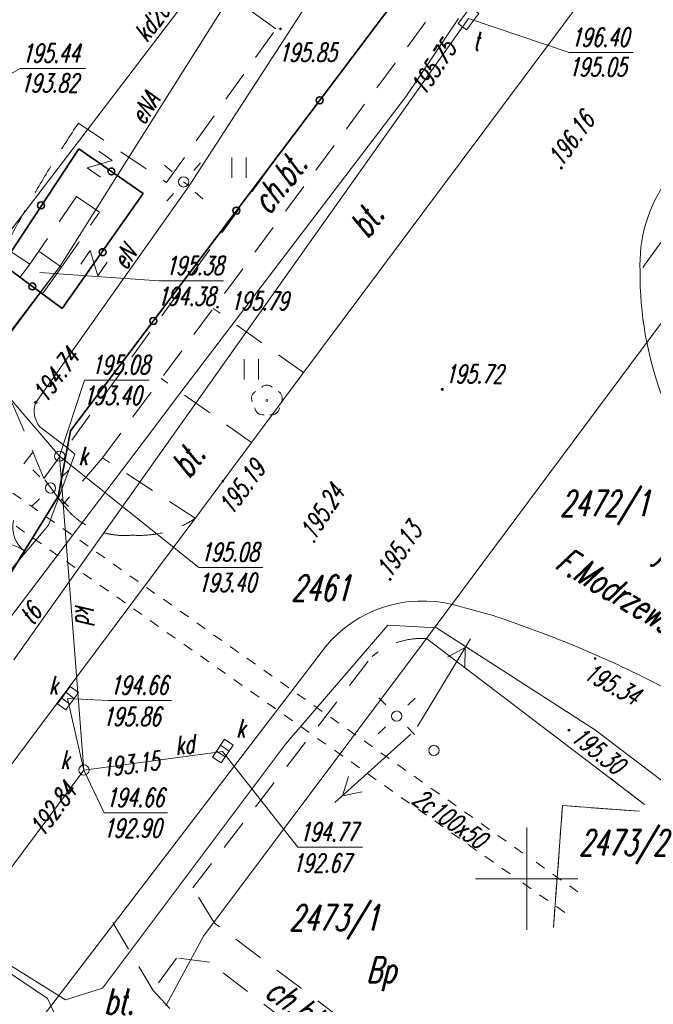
# Model space of a CAD drawing. Extents: x 7391510 to 7412510, y 5735368 to 5750218.
# Tile 8 of 15: x 7402272 to 7405367, y 5737889 to 5742699. Entities that reach past the tile are written whole.
import ezdxf
from ezdxf.enums import TextEntityAlignment as Align

# ---------------------------------------------------------------- set-up
doc = ezdxf.new("R2010")
doc.units = 0
for name, pattern in [('1', [0]), ('3', [1, 0.5, -0.5]), ('4', [2.5, 1.5, -1]), ('BGS', [0]), ('GUZ', [1.4, 0.7, -0.7]), ('KON', [1.5, 1, -0.5])]:
    doc.linetypes.add(name, pattern=pattern)
for name, color, linetype, lineweight in [('CHODNIK', 251, 'Continuous', 9), ('Dzialki', 96, '1', 18), ('DZIALKI_L_0', 96, '1', 18), ('Kontury', 96, 'KON', 18), ('KRZYZE_L_0', 7, '1', 18), ('NAZWA_ULIC_T_0', 7, 'Continuous', 25), ('NUMERY_DZIALEK_T_0', 96, 'Continuous', 25), ('NUMERY_UZYTKOW_T_0', 96, 'Continuous', 25), ('OGRODZENIE_L_0', 7, 'BGS', 35), ('PRZEHACZ_T_0', 7, 'Continuous', 15), ('RZEDNE_T_0', 7, 'Continuous', 18), ('SDROK_T_0_T_0', 7, 'Continuous', 25), ('SDROK_T_1_T_0', 7, 'Continuous', 25), ('SDRPK_L_3_L_0', 7, '1', 18), ('SDRPK_L_5_L_0', 7, '1', 0), ('UCCOO_T_2_T_0', 212, 'Continuous', 18), ('UCCPB_L_2', 212, '1', 18), ('UCCPB_L_2_L_0', 212, '1', 18), ('UEEOC_T_3_T_0', 1, 'Continuous', 18), ('UEEOO_T_3_T_0', 1, 'Continuous', 18), ('UEEPA_T_3_T_0', 7, 'Continuous', 18), ('UEEPON_L_1', 1, '1', 18), ('UEEPON_L_1_L_0', 1, '1', 18), ('UEEPOW_L_1', 1, '1', 18), ('UEEPOW_L_1_L_0', 1, '1', 18), ('UKKOA_T_0_T_0', 36, 'Continuous', 18), ('UKKOC_T_0_T_0', 36, 'Continuous', 18), ('UKKOO_T_0_T_0', 36, 'Continuous', 18), ('UKKPA_T_1_T_0', 36, 'Continuous', 18), ('UKKPOD_L_1_L_0', 36, '1', 18), ('UTTOA_T_0_T_0', 30, 'Continuous', 18), ('UTTOC_T_0_T_0', 30, 'Continuous', 18), ('UTTOO_T_0_T_0', 30, 'Continuous', 18), ('UTTPA_T_2_T_0', 30, 'Continuous', 18), ('UTTPO_L_1_L_0', 30, '1', 18), ('Uzytki', 96, 'GUZ', 18), ('WUKOS_T_0_T_0', 34, 'Continuous', 18), ('WUKOS_T_1_T_0', 7, 'Continuous', 18), ('ZAGOSPODAR_T_0', 7, 'Continuous', 18)]:
    doc.layers.add(name, color=color, linetype=linetype, lineweight=lineweight)
doc.layers.add('WYMIARY', color=7, linetype='Continuous')
doc.styles.add('mapa', font='romans.shx', dxfattribs={"width": 0.67, "oblique": 15})
doc.styles.add('PS-opis-bg', font='ariali.ttf', dxfattribs={"height": 115})
doc.dimstyles.new('500', dxfattribs={"dimtxt": 115, "dimasz": 55, "dimexe": 50, "dimexo": 50, "dimgap": 34, "dimtad": 1, "dimlfac": 0.01, "dimzin": 1, "dimdsep": 46, "dimtxsty": 'PS-opis-bg', "dimblk": 'DOT', "dimcen": 30, "dimdle": 20, "dimclrd": 7, "dimclre": 7, "dimazin": 0, "dimtfac": 1.2, "dimtmove": 2, "dimatfit": 3, "dimldrblk": 'DOT', "dimfxl": 0, "dimtolj": 1, "dimlwd": 9, "dimlwe": 5, "dimarcsym": 0})

# ---------------------------------------------------------------- blocks, each defined once
blk = doc.blocks.new('PRH')
at = {"color": 0}
for p, q in [((-0.4, 0.5), (0.4, 0.5)), ((0.4, 0.5), (-0.4, -0.5)), ((-0.4, -0.5), (0.4, -0.5))]:
    blk.add_line(p, q, dxfattribs=at)
blk = doc.blocks.new('WSU')
h = blk.add_hatch(color=251)
edge = h.paths.add_edge_path()
edge.add_arc((0, 0), 0.05, 0, 360)
at = {"color": 251}
blk.add_circle((0, 0), 0.05, dxfattribs=at)
blk = doc.blocks.new('UGE')
blk.add_circle((0, 0), 0.0625)
blk = doc.blocks.new('SLS')
at = {"color": 251}
blk.add_circle((0, 0), 0.25, dxfattribs=at)
blk = doc.blocks.new('PNN')
at = {"color": 1}
for p, q in [((3.9, 0.5), (4.75, 0)), ((0.25, 0), (5.25, 0)), ((4.75, 0), (3.9, -0.5))]:
    blk.add_line(p, q, dxfattribs=at)
blk = doc.blocks.new('LAT')
at = {"color": 0}
for p, q in [((-0.884, 0.884), (-0.534, 0.534)), ((0.884, 0.884), (0.534, 0.534)), ((-0.884, -0.884), (-0.534, -0.534)), ((0.884, -0.884), (0.534, -0.534))]:
    blk.add_line(p, q, dxfattribs=at)
blk = doc.blocks.new('WLZ')
at = {"color": 251}
blk.add_circle((0, 0), 0.25, dxfattribs=at)
blk.add_circle((0, 0), 0.25, dxfattribs=at)
blk = doc.blocks.new('KRA')
at = {"color": 0}
for p, q in [((-0.5, -0.25), (-0.5, 0.25)), ((-0.5, 0.25), (0.55, 0.25)), ((-0.15, 0.25), (-0.15, -0.25)), ((0.2, 0.25), (0.2, -0.25)), ((0.55, 0.25), (0.55, -0.25)), ((0.55, -0.25), (-0.5, -0.25))]:
    blk.add_line(p, q, dxfattribs=at)
blk = doc.blocks.new('WSP')
h = blk.add_hatch(color=256)
edge = h.paths.add_edge_path()
edge.add_arc((0, 0), 0.05, 0, 360)
at = {"color": 0}
blk.add_circle((0, 0), 0.05, dxfattribs=at)
blk = doc.blocks.new('WLD')
at = {"color": 0}
blk.add_lwpolyline([(0.5, 0.25), (0.5, -0.25), (-0.5, -0.25), (-0.5, 0.25)], close=True, dxfattribs=at)
blk = doc.blocks.new('TRA1')
at = {"color": 251}
for p, q in [((-0.35, -0.5), (-0.35, 0.5)), ((0.35, -0.5), (0.35, 0.5))]:
    blk.add_line(p, q, dxfattribs=at)
blk = doc.blocks.new('DLI')
at = {"color": 251}
blk.add_circle((0, 0), 0.05, dxfattribs=at)
for centre, radius, start, end in [((0, 0.35), 0.4, 50.114, 129.886), ((-0.35, 0.1), 0.4, 119.8482, 203.5195), ((0.35, 0.1), 0.4, 336.8845, 60.1518), ((-0.2, -0.3), 0.4, 187.477, 278.4788), ((0.2, -0.275), 0.425, 262.6459, 349.6289)]:
    blk.add_arc(centre, radius, start, end, dxfattribs=at)
blk = doc.blocks.new('BGB')
at = {"color": 0}
for centre, start, end in [((-1.5, 0), 0, 63.2606), ((1.5, 0), 116.7394, 180)]:
    blk.add_arc(centre, 1.5, start, end, dxfattribs=at)
blk = doc.blocks.new('MAPA SZKIC')
at = {"layer": 'Dzialki', "color": 6, "ltscale": 100}
for p, q in [((7445968, 5736187.6), (7446174.6, 5736030.4)), ((7445729.5, 5735428.3), (7445773.8, 5736024.7)), ((7445773.8, 5736024.7), (7446149.6, 5735996.5))]:
    blk.add_line(p, q, dxfattribs=at)
at = {"layer": 'DZIALKI_L_0', "linetype": '1', "ltscale": 100}
for p, q in [((7445074.8, 5739585.7), (7445265.8, 5739868.7)), ((7445010.8, 5739491.7), (7445074.8, 5739585.7)), ((7443903.8, 5738037.7), (7445010.8, 5739491.7)), ((7446471.8, 5738672.7), (7445109.8, 5736840.7)), ((7443740.8, 5737820.7), (7443903.8, 5738037.7)), ((7442671.8, 5736409.7), (7443740.8, 5737820.7)), ((7445109.8, 5736840.7), (7444020.8, 5735386.7)), ((7445109.8, 5736840.7), (7445968, 5736187.6)), ((7444020.8, 5735386.7), (7443836.8, 5735045.7))]:
    blk.add_line(p, q, dxfattribs=at)
at = {"layer": 'Kontury', "ltscale": 100}
for p, q in [((7446174.6, 5736030.4), (7445968, 5736187.6)), ((7445729.5, 5735428.3), (7445773.8, 5736024.7)), ((7445773.8, 5736024.7), (7446149.6, 5735996.5))]:
    blk.add_line(p, q, dxfattribs=at)
at = {"layer": 'KRZYZE_L_0', "color": 251, "linetype": '1', "ltscale": 100}
for p, q in [((7445598.8, 5735416.7), (7445598.8, 5735916.7)), ((7445348.8, 5735666.7), (7445848.8, 5735666.7))]:
    blk.add_line(p, q, dxfattribs=at)
at = {"layer": 'OGRODZENIE_L_0', "color": 251, "linetype": 'BGS', "ltscale": 100}
for p, q in [((7444992.6, 5740007.8), (7443369.8, 5737854.7)), ((7443039.9, 5738667.9), (7443411.6, 5739232.1)), ((7443411.6, 5739232.1), (7443726, 5739014)), ((7443726, 5739014), (7443329.8, 5738453.3)), ((7443329.8, 5738453.3), (7443039.9, 5738667.9)), ((7443369.8, 5737854.7), (7443309.8, 5737534.7)), ((7443309.8, 5737534.7), (7442979.8, 5737001.7))]:
    blk.add_line(p, q, dxfattribs=at)
at = {"layer": 'OGRODZENIE_L_0', "color": 251, "linetype": '1', "ltscale": 100}
for centre in [(7444587.6, 5739469.7), (7443570.5, 5739122), (7443226.4, 5738956.1), (7444180.5, 5738931), (7443527.9, 5738727.7), (7443183.8, 5738560.3), (7443774.7, 5738391.9)]:
    blk.add_circle(centre, 16.9, dxfattribs=at)
at = {"layer": 'SDRPK_L_3_L_0', "color": 251, "linetype": '1', "ltscale": 100}
for p, q in [((7446346.5, 5740601), (7444500, 5738128.3)), ((7444500, 5738128.3), (7443968.6, 5737412.8)), ((7443968.6, 5737412.8), (7441836.1, 5734560.4)), ((7445242.1, 5737005.1), (7445434.2, 5736952.2)), ((7442633.5, 5734207.2), (7444616.3, 5736800.4))]:
    blk.add_line(p, q, dxfattribs=at)
for centre, radius, start, end in [((7446863.7, 5738667.6), 712, 144.4995, 182.7096), ((7447854.4, 5738619.6), 1701.9, 179.5183, 220.9868), ((7445090.3, 5736410.1), 614, 75.6832, 140.529), ((7443692.5, 5731640.5), 5590, 62.5296, 71.846)]:
    blk.add_arc(centre, radius, start, end, dxfattribs=at)
at = {"layer": 'SDRPK_L_5_L_0', "color": 251, "linetype": '4', "ltscale": 100}
for p, q in [((7445753.1, 5741019.5), (7444345, 5739146.2)), ((7444373.3, 5739818.2), (7443956, 5740120.8)), ((7443526.3, 5737723.4), (7445267, 5740070.1)), ((7443840, 5739067.7), (7444373.3, 5739818.2)), ((7443408.7, 5739358.3), (7443840, 5739067.7)), ((7444345, 5739146.2), (7443240.4, 5737622.1)), ((7443400.5, 5738999.9), (7443215, 5738732)), ((7443512, 5738922.7), (7443400.5, 5738999.9)), ((7446400.2, 5738977.1), (7446152.5, 5738633.9)), ((7443326.5, 5738654.9), (7443512, 5738922.7)), ((7443215, 5738732), (7443326.5, 5738654.9)), ((7444509, 5738140.4), (7444067.6, 5738452.9)), ((7443240.4, 5737622.1), (7443021.9, 5738142.9)), ((7444254.3, 5737798.1), (7443813, 5738110.7)), ((7442838.9, 5737296.7), (7443186.2, 5737751.3)), ((7443526.3, 5737723.4), (7443334.5, 5737495.2)), ((7443979.6, 5737427.8), (7443526.3, 5737723.4)), ((7443334.5, 5737495.2), (7443240.4, 5737622.1)), ((7443967.3, 5735622.7), (7444843.3, 5736752.7)), ((7444074.5, 5735449.8), (7443967.3, 5735622.7)), ((7443576.8, 5735452.7, 19442), (7443773.8, 5735120.7, 19450)), ((7444897.2, 5734829.2), (7444074.5, 5735449.8)), ((7443888.8, 5735279.7, 19455), (7443773.8, 5735120.7, 19450)), ((7444048.8, 5735259.7, 19461), (7443888.8, 5735279.7, 19455)), ((7445026.8, 5734505.7, 19473), (7444048.8, 5735259.7, 19461)), ((7443773.8, 5735120.7, 19450), (7443854.8, 5735033.7, 19455))]:
    blk.add_line(p, q, dxfattribs=at)
for centre, radius, start, end in [((7446027.9, 5738502.2), 3412.9, 146.476, 168.6376), ((7448727.6, 5735821.4), 6387.5, 146.37719, 154.43472), ((7443633.2, 5737713.6), 370, 216.1809, 275.8157), ((7443707.3, 5737829.2), 485, 265.6758, 304.1624), ((7445084.4, 5736466.7), 374, 86.1945, 130.1381)]:
    blk.add_arc(centre, radius, start, end, dxfattribs=at)
at = {"layer": 'UCCPB_L_2', "linetype": '3', "ltscale": 100}
for p, q in [((7445644.7, 5735747.3), (7445855.4, 5735598.6)), ((7445784.4, 5735502.5), (7445573.8, 5735650.8))]:
    blk.add_line(p, q, dxfattribs=at)
at = {"layer": 'UCCPB_L_2_L_0', "linetype": '3', "ltscale": 100}
for p, q in [((7441699.5, 5738531.2), (7445587.6, 5735787.6)), ((7445517.6, 5735690.4), (7441628.5, 5738429.1))]:
    blk.add_line(p, q, dxfattribs=at)
at = {"layer": 'UEEPON_L_1', "linetype": '1', "ltscale": 100}
blk.add_line((7443320.4, 5738659.2), (7442140.9, 5737082.7), dxfattribs=at)
at = {"layer": 'UEEPON_L_1_L_0', "linetype": '1', "ltscale": 100}
for p, q in [((7444610, 5740069.5), (7443950, 5739051.8)), ((7444155.1, 5739985), (7443320.4, 5738659.2)), ((7443950, 5739051.8), (7443923, 5739070.8)), ((7443950, 5739051.8), (7443201, 5737994.1)), ((7443320.4, 5738659.2), (7442118.7, 5737099.3)), ((7443221.2, 5737875.1), (7443350.3, 5737775.2)), ((7443350.3, 5737775.2), (7443391.3, 5737741.3)), ((7443391.3, 5737741.3), (7443262.6, 5737394.1)), ((7443262.6, 5737394.1), (7442959.9, 5737036.8))]:
    blk.add_line(p, q, dxfattribs=at)
blk.add_arc((7443307.6, 5737950.9), 115, 157.9536, 221.2412, dxfattribs=at)
at = {"layer": 'UEEPOW_L_1', "linetype": '1', "ltscale": 100}
blk.add_line((7446052.8, 5736303), (7446259.8, 5736145.6), dxfattribs=at)
at = {"layer": 'UEEPOW_L_1_L_0', "linetype": '1', "ltscale": 100}
for p, q in [((7444420.7, 5736324.2), (7444920.2, 5736905.7)), ((7444920.2, 5736905.7), (7445158.2, 5736892)), ((7445158.2, 5736892), (7445934.7, 5736392.7)), ((7445934.7, 5736392.7), (7446052.8, 5736303)), ((7443526.7, 5735133.2), (7444420.7, 5736324.2)), ((7443257.8, 5735082), (7441922.8, 5735978.7)), ((7442689.3, 5735483.4), (7443345.8, 5735076)), ((7443345.8, 5735076), (7443526.7, 5735133.2)), ((7443310.9, 5734972), (7443257.8, 5735082))]:
    blk.add_line(p, q, dxfattribs=at)
at = {"layer": 'UKKOA_T_0_T_0', "ltscale": 100}
for p, q in [((7442974.6, 5739538.6), (7443124.1, 5739624.6)), ((7443124.1, 5739624.6), (7443443.3, 5739624.9)), ((7443221.1, 5738628.7), (7443801.1, 5738587.4)), ((7443801.1, 5738587.4), (7444117, 5738587.4)), ((7443317.4, 5737731.4), (7443439.5, 5738102.6)), ((7443439.5, 5738102.6), (7443755.4, 5738102.6)), ((7443317.4, 5737731.4), (7443997.3, 5737187.9)), ((7443997.3, 5737187.9), (7444310, 5737188.2)), ((7443356.5, 5736546.8), (7443554.4, 5736537.7)), ((7443554.4, 5736537.7), (7443863.8, 5736538)), ((7444113.1, 5736288.6), (7444480.1, 5735821.2)), ((7443436.2, 5736198.1), (7443534.8, 5735988.9)), ((7443534.8, 5735988.9), (7443844.3, 5735989.2)), ((7444480.1, 5735821.2), (7444796.1, 5735821.6))]:
    blk.add_line(p, q, dxfattribs=at)
at = {"layer": 'UKKPOD_L_1_L_0', "linetype": '1', "ltscale": 100}
for p, q in [((7445375.1, 5741843), (7442743.4, 5738397.4)), ((7443171.8, 5738669.6), (7442299.4, 5739242.7)), ((7443215, 5738732), (7443171.8, 5738669.6)), ((7443171.8, 5738669.6), (7443124.3, 5738605.4)), ((7443326.5, 5738654.9), (7443233.3, 5738524.7)), ((7443233.3, 5738524.7), (7443124.3, 5738605.4)), ((7442743.4, 5738397.4), (7443317.4, 5737731.4)), ((7443317.4, 5737731.4), (7443436.2, 5736198.1)), ((7443436.2, 5736198.1), (7443356.5, 5736546.8)), ((7443436.2, 5736198.1), (7444113.1, 5736288.6)), ((7443436.2, 5736198.1), (7441144.4, 5733132.5))]:
    blk.add_line(p, q, dxfattribs=at)
at = {"layer": 'UTTOA_T_0_T_0', "ltscale": 100}
for p, q in [((7445314.3, 5739869.1), (7445806, 5739702.6)), ((7445806, 5739702.6), (7446118.6, 5739702.9))]:
    blk.add_line(p, q, dxfattribs=at)
at = {"layer": 'UTTPO_L_1_L_0', "linetype": '1', "ltscale": 100}
blk.add_line((7445314.3, 5739869.1), (7443093.2, 5736736.9), dxfattribs=at)
at = {"layer": 'Uzytki', "ltscale": 100}
for p, q in [((7446174.6, 5736030.4), (7445968, 5736187.6)), ((7445729.5, 5735428.3), (7445773.8, 5736024.7)), ((7445773.8, 5736024.7), (7446149.6, 5735996.5))]:
    blk.add_line(p, q, dxfattribs=at)
at = {"layer": 'PRZEHACZ_T_0', "color": 251}
for p, xscale, yscale, zscale, rotation in [((7443513.2, 5739157.7), 100, 100, 100, 325.14211591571), ((7443485, 5738674), 99.99999999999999, 99.99999999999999, 99.99999999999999, 235.3174238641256)]:
    blk.add_blockref('PRH', p, dxfattribs=dict(at, xscale=xscale, yscale=yscale, zscale=zscale, rotation=rotation))
at = {"layer": 'RZEDNE_T_0', "color": 251, "xscale": 100, "yscale": 100, "zscale": 100}
blk.add_blockref('WSU', (7444395.7, 5739819.1), dxfattribs=at)
at = {"layer": 'UEEOC_T_3_T_0', "xscale": 100, "yscale": 100, "zscale": 100, "rotation": 340.0259091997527}
blk.add_blockref('UGE', (7443201, 5737994.1), dxfattribs=at)
at = {"layer": 'UEEPA_T_3_T_0', "color": 251, "xscale": 100, "yscale": 100, "zscale": 100}
for p, rotation in [((7443923, 5739070.8), 273.6061119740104), ((7443272.8, 5737575.7), 269.2049839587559), ((7444963.6, 5736461.8), 269.2049839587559)]:
    blk.add_blockref('LAT', p, dxfattribs=dict(at, rotation=rotation))
at = {"layer": 'UEEPA_T_3_T_0'}
for name, p, xscale, yscale, zscale, rotation in [('SLS', (7443923, 5739070.8), 100, 100, 100, 0.05449488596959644), ('SLS', (7443272.8, 5737575.7), 100, 100, 100, 122.2364977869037), ('PNN', (7445051.7, 5736389.9), 100, 100, 100, 58.78480538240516), ('SLS', (7444963.6, 5736461.8), 100, 100, 100, 122.2364977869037), ('PNN', (7445051.7, 5736389.9), 99.99999999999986, 99.99999999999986, 99.99999999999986, 221.9851951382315), ('SLS', (7445145.8, 5736293.9), 100, 100, 100, 144.7075059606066)]:
    blk.add_blockref(name, p, dxfattribs=dict(at, xscale=xscale, yscale=yscale, zscale=zscale, rotation=rotation))
at = {"layer": 'UKKPA_T_1_T_0'}
for name, p, xscale, yscale, zscale, rotation in [('WLZ', (7443317.4, 5737731.4), 100, 100, 100, 0.05618877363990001), ('KRA', (7443356.5, 5736546.8), 99.99999999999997, 99.99999999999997, 99.99999999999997, 53.52588754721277), ('KRA', (7444113.1, 5736288.6), 99.99999999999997, 99.99999999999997, 99.99999999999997, 55.7244981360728), ('WLZ', (7443436.2, 5736198.1), 100, 100, 100, 0.0576914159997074)]:
    blk.add_blockref(name, p, dxfattribs=dict(at, xscale=xscale, yscale=yscale, zscale=zscale, rotation=rotation))
at = {"layer": 'UTTPA_T_2_T_0', "xscale": 100, "yscale": 100, "zscale": 100, "rotation": 52.78519455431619}
blk.add_blockref('WLD', (7445314.3, 5739869.1), dxfattribs=at)
at = {"layer": 'WUKOS_T_0_T_0', "color": 251}
for p, xscale, yscale, zscale, rotation in [((7445768.1, 5739138.9), 100, 100, 100, 0.05351133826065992), ((7444088.6, 5738459.6), 100, 100, 100, 0.05351133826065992), ((7445186.4, 5738057.7), 100, 100, 100, 0.05351133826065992), ((7444114.3, 5737609), 99.99999999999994, 99.99999999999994, 99.99999999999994, 0.05599752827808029), ((7444560.6, 5737314), 100, 100, 100, 0.05618877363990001), ((7444932.3, 5737129.7), 100, 100, 100, 0.05629805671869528), ((7445933.6, 5736743.4), 100, 100, 100, 0.05659858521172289), ((7445805.3, 5736392.6), 100, 100, 100, 0.05700839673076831)]:
    blk.add_blockref('WSP', p, dxfattribs=dict(at, xscale=xscale, yscale=yscale, zscale=zscale, rotation=rotation))
at = {"layer": 'ZAGOSPODAR_T_0', "color": 251, "xscale": 100, "yscale": 100, "zscale": 100}
for p in [(7444193.6, 5739140.3), (7444253.9, 5738155.9)]:
    blk.add_blockref('TRA1', p, dxfattribs=at)
at = {"layer": 'ZAGOSPODAR_T_0', "xscale": 100, "yscale": 100, "zscale": 100}
blk.add_blockref('DLI', (7444329.9, 5738003.1), dxfattribs=at)
at = {"layer": 'ZAGOSPODAR_T_0', "color": 251, "xscale": 100, "yscale": 100, "zscale": 100, "rotation": 51.43000303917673}
blk.add_blockref('BGB', (7443144.8, 5737268.2), dxfattribs=at)
at = {"layer": 'NAZWA_ULIC_T_0', "color": 251, "ltscale": 100, "style": 'mapa', "oblique": 15, "width": 0.67}
blk.add_text('F.Modrzewskiego', height=125, rotation=328.9218, dxfattribs=at).set_placement((7445763.2, 5737239.6), align=Align.MIDDLE_LEFT)
at = {"layer": 'NUMERY_DZIALEK_T_0', "ltscale": 100, "style": 'mapa', "oblique": 15, "width": 0.67}
for s, p in [('2472/1', (7445761.2, 5737562.9)), ('2461', (7444449.4, 5737149.7)), ('2473/2', (7445853.9, 5735906.3)), ('2473/1', (7444439.6, 5735538.9))]:
    blk.add_text(s, height=125, dxfattribs=at).set_placement(p, align=Align.TOP_LEFT)
at = {"layer": 'NUMERY_UZYTKOW_T_0', "ltscale": 100, "style": 'mapa', "oblique": 15, "width": 0.67}
blk.add_text('Bp', height=125, dxfattribs=at).set_placement((7444815.3, 5735284.8), align=Align.TOP_LEFT)
at = {"layer": 'RZEDNE_T_0', "color": 251, "ltscale": 100, "style": 'mapa', "oblique": 15, "width": 0.67}
blk.add_text('195.85', height=90, dxfattribs=at).set_placement((7444386.3, 5739703.4), align=Align.MIDDLE_LEFT)
at = {"layer": 'SDROK_T_0_T_0', "color": 251, "ltscale": 100, "style": 'mapa', "oblique": 15, "width": 0.67}
blk.add_text('j.mb.', height=125, rotation=332.3767, dxfattribs=at).set_placement((7446287, 5737343.8), align=Align.TOP_LEFT)
at = {"layer": 'SDROK_T_1_T_0', "color": 251, "ltscale": 100, "style": 'mapa', "oblique": 15, "width": 0.67}
for s, rotation, p in [('ch.bt.', 52.2751, (7444241.1, 5738981.1)), ('bt.', 54.3352, (7444720.3, 5738861.6)), ('bt.', 54.4149, (7443847.6, 5737690.3)), ('ch.bt.', 322.4279, (7444389, 5735198.9))]:
    blk.add_text(s, height=125, rotation=rotation, dxfattribs=at).set_placement(p, align=Align.TOP_LEFT)
blk.add_text('bt.', height=125, dxfattribs=at).set_placement((7443533.3, 5735131.3, 19438.4), align=Align.TOP_LEFT)
at = {"layer": 'UCCOO_T_2_T_0', "ltscale": 100, "style": 'mapa', "oblique": 15, "width": 0.67}
blk.add_text('2c100x50', height=90, rotation=324.9785, dxfattribs=at).set_placement((7445033.2, 5736039.3))
at = {"layer": 'UEEOC_T_3_T_0', "ltscale": 100, "style": 'mapa', "oblique": 15, "width": 0.67}
blk.add_text('194.74', height=90, rotation=53.465, dxfattribs=at).set_placement((7443250, 5737985.6))
at = {"layer": 'UEEOO_T_3_T_0', "ltscale": 100, "style": 'mapa', "oblique": 15, "width": 0.67}
for s, rotation, p in [('eNA', 57.4554, (7443729.8, 5739344.6)), ('eN', 56.5952, (7443641.9, 5738636.2))]:
    blk.add_text(s, height=90, rotation=rotation, dxfattribs=at).set_placement(p)
at = {"layer": 'UKKOA_T_0_T_0', "ltscale": 100, "style": 'mapa', "oblique": 15, "width": 0.67}
for s, rotation, p in [('195.44', 0.05, (7443132.1, 5739744.6)), ('193.82', 0.0543, (7443124.4, 5739598.7)), ('k', 0.0561, (7443409.4, 5737776.9)), ('195.08', 0.06, (7444005.2, 5737307.9)), ('193.40', 0.0558, (7443992.1, 5737158.8)), ('k', 0.0574, (7443263.2, 5736656.3)), ('194.66', 0.06, (7443562.3, 5736657.7)), ('195.86', 0.06, (7443526.3, 5736504.1)), ('k', 0.0576, (7444178.8, 5736446.8)), ('k', 0.0578, (7443320.1, 5736292.7)), ('194.66', 0.06, (7443542.8, 5736108.9)), ('192.90', 0.0582, (7443529.3, 5735959.2)), ('194.77', 0.06, (7444488.1, 5735941.2)), ('192.67', 0.0579, (7444453.3, 5735788.4))]:
    blk.add_text(s, height=90, rotation=rotation, dxfattribs=at).set_placement(p, align=Align.TOP_LEFT)
for s, p in [('195.38', (7443833.2, 5738707.4)), ('194.38', (7443793, 5738557.4)), ('195.08', (7443471.7, 5738222.6)), ('193.40', (7443431.5, 5738072.6))]:
    blk.add_text(s, height=90, dxfattribs=at).set_placement(p, align=Align.TOP_LEFT)
at = {"layer": 'UKKOC_T_0_T_0', "ltscale": 100, "style": 'mapa', "oblique": 15, "width": 0.67}
blk.add_text('193.15', height=90, rotation=7.6139, dxfattribs=at).set_placement((7443527.2, 5736163.6))
blk.add_text('192.84', height=90, rotation=53.2193, dxfattribs=at).set_placement((7443405.3, 5736093), align=Align.RIGHT)
at = {"layer": 'UKKOO_T_0_T_0', "ltscale": 100, "style": 'mapa', "oblique": 15, "width": 0.67}
for s, rotation, p in [('kd200', 52.6286, (7443743.7, 5739748.9)), ('kd', 7.6137, (7443886.1, 5736270.6))]:
    blk.add_text(s, height=90, rotation=rotation, dxfattribs=at).set_placement(p)
blk.add_text('kd', height=90, rotation=272.1886, dxfattribs=at).set_placement((7443438.5, 5737010.7), align=Align.MIDDLE_LEFT)
at = {"layer": 'UTTOA_T_0_T_0', "ltscale": 100, "style": 'mapa', "oblique": 15, "width": 0.67}
for s, rotation, p in [('196.40', 0.05, (7445814, 5739732.6)), ('t', 0.0526, (7445336.4, 5739714.4))]:
    blk.add_text(s, height=90, rotation=rotation, dxfattribs=at).set_placement(p)
blk.add_text('195.05', height=90, rotation=0.053, dxfattribs=at).set_placement((7445801.8, 5739676.8), align=Align.TOP_LEFT)
at = {"layer": 'UTTOC_T_0_T_0', "ltscale": 100, "style": 'mapa', "oblique": 15, "width": 0.67}
blk.add_text('195.75', height=90, rotation=55.6087, dxfattribs=at).set_placement((7445061.4, 5739511), align=Align.MIDDLE_LEFT)
at = {"layer": 'UTTOO_T_0_T_0', "ltscale": 100, "style": 'mapa', "oblique": 15, "width": 0.67}
blk.add_text('t6', height=90, rotation=53.6148, dxfattribs=at).set_placement((7443186.2, 5736899.9))
at = {"layer": 'WUKOS_T_1_T_0', "color": 251, "ltscale": 100, "style": 'mapa', "oblique": 15, "width": 0.67}
for s, rotation, p in [('196.16', 53.8543, (7445768.1, 5739138.9)), ('195.19', 53.4939, (7444158.1, 5737437.5)), ('195.24', 57.5167, (7444560.6, 5737314)), ('195.13', 55.9918, (7444932.3, 5737129.7)), ('195.34', 331.4473, (7445869.7, 5736647.5)), ('195.30', 321.9692, (7445807, 5736346.8))]:
    blk.add_text(s, height=90, rotation=rotation, dxfattribs=at).set_placement(p)
for s, p in [('195.79', (7444150.5, 5738444.4)), ('195.72', (7445199, 5738088))]:
    blk.add_text(s, height=90, dxfattribs=at).set_placement(p)
blk = doc.blocks.new('DOT')
at = {"layer": 'CHODNIK', "color": 0, "linetype": 'ByBlock'}
blk.add_line((-0.5, 0), (-1, 0), dxfattribs=at)
at = {"layer": 'CHODNIK', "color": 0, "linetype": 'ByBlock', "const_width": 0.5}
blk.add_lwpolyline([(-0.25, 0, 1), (0.25, 0, 1)], format="xyb", close=True, dxfattribs=at)
blk = doc.blocks.new('*D1611')
at = {"layer": 'Defpoints', "color": 0}
for p in [(7403219.9, 5748352.4), (7397290, 5742346.7), (7398413, 5741552.9)]:
    blk.add_point(p, dxfattribs=at)
at = {"layer": 'WYMIARY', "color": 7, "lineweight": 5}
for p, q in [((7402166.3, 5749097.1), (7402056.1, 5749175.1)), ((7397359.4, 5742297.6), (7397249.2, 5742375.6))]:
    blk.add_line(p, q, dxfattribs=at)
at = {"layer": 'WYMIARY', "color": 7, "lineweight": 9}
blk.add_line((7402065.2, 5749101.3), (7397321.8, 5742391.6), dxfattribs=at)
at = {"layer": 'WYMIARY', "color": 7, "lineweight": 9, "xscale": 55, "yscale": 55, "zscale": 55}
for p, rotation in [((7402096.9, 5749146.2), 54.74165129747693), ((7397290, 5742346.7), 234.7416512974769)]:
    blk.add_blockref('DOT', p, dxfattribs=dict(at, rotation=rotation))
at = {"layer": 'WYMIARY', "color": 0, "insert": (7399617.7, 5745800), "char_height": 115, "attachment_point": 5, "rotation": 54.7417, "style": 'PS-opis-bg'}
blk.add_mtext('\\A1;83.32', dxfattribs=at)

msp = doc.modelspace()

# ---------------------------------------------------------------- block references
msp.add_blockref('MAPA SZKIC', (-40849.902, 2835.621))

# ---------------------------------------------------------------- dimensions: what is measured, and where the dimension line sits
at = {"layer": 'WYMIARY'}
dim = msp.add_aligned_dim(p1=(7403219.858, 5748352.368), p2=(7398412.952, 5741552.855), distance=-1375.188, text='83.32', dimstyle='500', dxfattribs=at)
dim.commit()
dim.dimension.update_dxf_attribs({"geometry": '*D1611', "text_midpoint": (7399617.745, 5745800.003)})

doc.saveas('drawing.dxf')
